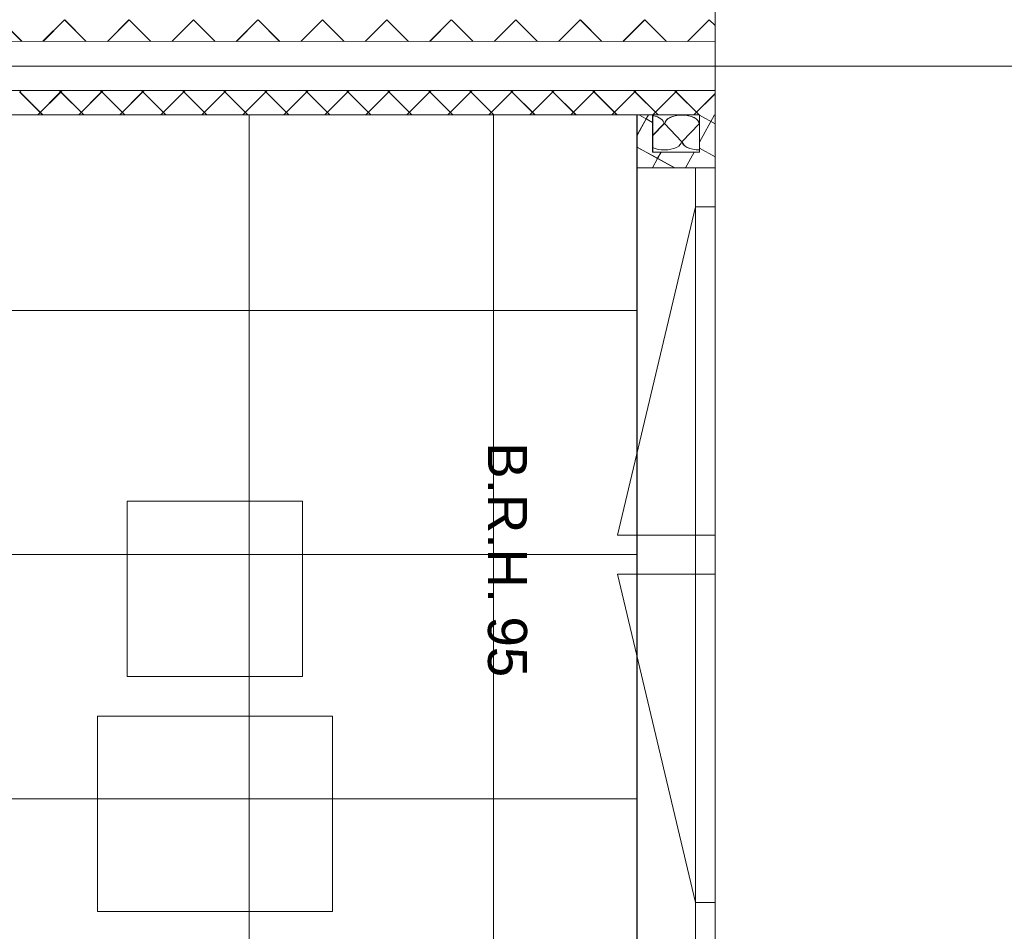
# Model space of a CAD drawing. Extents: x 229 to 926, y 37 to 878.
# Tile 159 of 163: x 638 to 689, y 621 to 668. Entities that reach past the tile are written whole.
import ezdxf
from ezdxf.lldxf.tags import DXFTag

# ---------------------------------------------------------------- set-up
doc = ezdxf.new("R2010")
doc.units = 0
doc.layers.get('0').update_dxf_attribs({"linetype": 'fein_strichliert', "lineweight": 13})
for name, color, linetype, lineweight in [('Ausstattung', 7, 'Continuous', 25), ('Axen', 7, 'Continuous', 25), ('Axen-A03CPAFYA9', 7, 'Continuous', 25), ('Deckenspiegel', 7, 'Continuous', 25), ('Fenster', 7, 'Continuous', 25), ('Fenster-A03CPAFXA9', 7, 'Continuous', 25), ('Fullfläche', 7, 'Continuous', 25), ('Fullfläche-A03CPAG4A9', 7, 'Continuous', 25), ('Maßlinien', 7, 'Continuous', 25), ('Maßlinien-A03CPAG1A9', 7, 'Continuous', 25), ('Wände', 7, 'Continuous', 25), ('Wände-A03CPAG0A9', 7, 'Continuous', 25)]:
    doc.layers.add(name, color=color, linetype=linetype, lineweight=lineweight)
doc.styles.get("Standard").update_dxf_attribs({"font": 'arial.ttf'})
tags = doc.linetypes.add('ALL_S25', pattern=[0.001, 0, -0.001]).pattern_tags.tags
tags[6:7] = [DXFTag(74, 4), DXFTag(75, 0), DXFTag(340, '0'), DXFTag(46, 1.0), DXFTag(50, 0.0), DXFTag(44, 0.0), DXFTag(45, 0.0)]
tags[4:5] = [DXFTag(74, 4), DXFTag(75, 0), DXFTag(340, '0'), DXFTag(46, 1.0), DXFTag(50, 0.0), DXFTag(44, 0.0), DXFTag(45, 0.0)]
tags = doc.linetypes.add('ALL_S25-A03CPAG2A9', pattern=[0.001, 0, -0.001]).pattern_tags.tags
tags[6:7] = [DXFTag(74, 4), DXFTag(75, 0), DXFTag(340, '0'), DXFTag(46, 1.0), DXFTag(50, 0.0), DXFTag(44, 0.0), DXFTag(45, 0.0)]
tags[4:5] = [DXFTag(74, 4), DXFTag(75, 0), DXFTag(340, '0'), DXFTag(46, 1.0), DXFTag(50, 0.0), DXFTag(44, 0.0), DXFTag(45, 0.0)]
tags = doc.linetypes.add('fein_strichliert', pattern=[4, 1, -2, 1]).pattern_tags.tags
tags[8:9] = [DXFTag(74, 4), DXFTag(75, 0), DXFTag(340, '0'), DXFTag(46, 0.0), DXFTag(50, 0.0), DXFTag(44, 0.0), DXFTag(45, 0.0)]
tags[6:7] = [DXFTag(74, 4), DXFTag(75, 0), DXFTag(340, '0'), DXFTag(46, 0.0), DXFTag(50, 0.0), DXFTag(44, 0.0), DXFTag(45, 0.0)]
tags[4:5] = [DXFTag(74, 4), DXFTag(75, 0), DXFTag(340, '0'), DXFTag(46, 0.0), DXFTag(50, 0.0), DXFTag(44, 0.0), DXFTag(45, 0.0)]
tags = doc.linetypes.add('VERDECKT2_S2', pattern=[0.0027, 0.002, -0.0007]).pattern_tags.tags
tags[6:7] = [DXFTag(74, 4), DXFTag(75, 0), DXFTag(340, '0'), DXFTag(46, 1.0), DXFTag(50, 0.0), DXFTag(44, 0.0), DXFTag(45, 0.0)]
tags[4:5] = [DXFTag(74, 4), DXFTag(75, 0), DXFTag(340, '0'), DXFTag(46, 1.0), DXFTag(50, 0.0), DXFTag(44, 0.0), DXFTag(45, 0.0)]
tags = doc.linetypes.add('VERDECKT2_S2-A03CPAG5A9', pattern=[0.0027, 0.002, -0.0007]).pattern_tags.tags
tags[6:7] = [DXFTag(74, 4), DXFTag(75, 0), DXFTag(340, '0'), DXFTag(46, 1.0), DXFTag(50, 0.0), DXFTag(44, 0.0), DXFTag(45, 0.0)]
tags[4:5] = [DXFTag(74, 4), DXFTag(75, 0), DXFTag(340, '0'), DXFTag(46, 1.0), DXFTag(50, 0.0), DXFTag(44, 0.0), DXFTag(45, 0.0)]

# ---------------------------------------------------------------- blocks, each defined once
blk = doc.blocks.new('Referenz-A03CPAFUA9', base_point=(255.728, 66.032))
at = {"layer": 'Ausstattung', "color": 0, "lineweight": -2}
for p, q in [((643.938, 634.11), (643.939, 643.085)), ((643.939, 643.085), (652.914, 643.084)), ((652.914, 643.084), (652.913, 634.109)), ((652.913, 634.109), (643.938, 634.11)), ((642.413, 622.088), (642.414, 632.079)), ((642.414, 632.079), (654.437, 632.077)), ((654.437, 632.077), (654.436, 622.086)), ((654.436, 622.086), (642.413, 622.088))]:
    blk.add_line(p, q, dxfattribs=at)
at = {"layer": 'Axen', "color": 0, "linetype": 'ALL_S25', "lineweight": -2, "ltscale": 0.13}
for p, q in [((674.036, 66.032), (674.036, 801.547)), ((735.547, 665.345), (301.712, 665.345))]:
    blk.add_line(p, q, dxfattribs=at)
at = {"layer": 'Fenster', "color": 0, "lineweight": -2}
for p, q in [((674.036, 660.145), (670.036, 660.145)), ((673.036, 660.145), (673.036, 620.545)), ((673.036, 658.145), (674.036, 658.145)), ((673.036, 641.345), (674.036, 641.345)), ((674.036, 639.345), (673.036, 639.345)), ((673.036, 622.545), (674.036, 622.545))]:
    blk.add_line(p, q, dxfattribs=at)
at = {"layer": 'Fenster', "color": 0, "linetype": 'VERDECKT2_S2', "lineweight": -2, "ltscale": 0.13}
for p, q in [((673.036, 658.145), (669.036, 641.345)), ((669.036, 641.345), (673.036, 641.345)), ((669.036, 639.345), (673.036, 639.345)), ((673.036, 622.545), (669.036, 639.345))]:
    blk.add_line(p, q, dxfattribs=at)
at = {"layer": 'Fullfläche', "color": 0, "lineweight": -2}
for p, q in [((637.434, 667.719), (638.538, 666.614)), ((640.727, 667.719), (639.623, 666.614)), ((640.734, 667.719), (641.838, 666.614)), ((644.027, 667.719), (642.923, 666.614)), ((644.034, 667.719), (645.139, 666.613)), ((647.327, 667.719), (646.223, 666.613)), ((647.334, 667.719), (648.439, 666.613)), ((650.628, 667.719), (649.522, 666.613)), ((650.634, 667.719), (651.74, 666.612)), ((653.928, 667.719), (652.822, 666.612)), ((653.934, 667.719), (655.04, 666.612)), ((657.228, 667.719), (656.121, 666.612)), ((657.234, 667.719), (658.341, 666.612)), ((660.528, 667.719), (659.421, 666.612)), ((660.534, 667.719), (661.641, 666.611)), ((663.828, 667.719), (662.721, 666.611)), ((663.834, 667.719), (664.942, 666.611)), ((667.128, 667.719), (666.02, 666.611)), ((667.134, 667.719), (668.242, 666.611)), ((670.428, 667.719), (669.32, 666.61)), ((670.434, 667.719), (671.543, 666.61)), ((673.728, 667.719), (672.619, 666.61)), ((673.734, 667.719), (674.037, 667.417)), ((638.433, 664.023), (638.501, 664.091)), ((639.607, 662.845), (638.433, 664.021)), ((639.354, 662.845), (640.528, 664.021)), ((640.528, 664.023), (640.46, 664.091)), ((640.533, 664.023), (640.601, 664.091)), ((641.708, 662.845), (640.533, 664.021)), ((641.454, 662.845), (642.628, 664.022)), ((642.628, 664.024), (642.561, 664.092)), ((642.633, 664.024), (642.701, 664.092)), ((643.808, 662.845), (642.633, 664.022)), ((643.553, 662.845), (644.728, 664.022)), ((644.728, 664.024), (644.661, 664.092)), ((644.733, 664.024), (644.8, 664.092)), ((645.909, 662.845), (644.733, 664.022)), ((645.653, 662.845), (646.829, 664.022)), ((646.829, 664.024), (646.761, 664.092)), ((646.833, 664.024), (646.9, 664.092)), ((648.009, 662.845), (646.833, 664.022)), ((647.753, 662.845), (648.929, 664.023)), ((648.929, 664.025), (648.861, 664.092)), ((648.933, 664.025), (649, 664.092)), ((650.109, 662.845), (648.933, 664.023)), ((649.852, 662.845), (651.029, 664.023)), ((651.029, 664.025), (650.961, 664.093)), ((651.033, 664.025), (651.1, 664.093)), ((652.21, 662.845), (651.033, 664.023)), ((651.952, 662.845), (653.129, 664.023)), ((653.129, 664.026), (653.061, 664.093)), ((653.133, 664.026), (653.2, 664.093)), ((654.31, 662.845), (653.133, 664.023)), ((654.052, 662.845), (655.229, 664.024)), ((655.229, 664.026), (655.162, 664.093)), ((655.233, 664.026), (655.3, 664.093)), ((656.411, 662.845), (655.233, 664.024)), ((656.151, 662.845), (657.329, 664.024)), ((657.329, 664.026), (657.262, 664.093)), ((657.333, 664.026), (657.4, 664.093)), ((658.511, 662.845), (657.333, 664.024)), ((658.251, 662.845), (659.429, 664.025)), ((659.429, 664.027), (659.362, 664.094)), ((659.433, 664.027), (659.5, 664.094)), ((660.612, 662.845), (659.433, 664.025)), ((660.35, 662.845), (661.529, 664.025)), ((661.529, 664.027), (661.462, 664.094)), ((661.533, 664.027), (661.6, 664.094)), ((662.712, 662.845), (661.533, 664.025)), ((662.45, 662.845), (663.629, 664.025)), ((663.629, 664.028), (663.562, 664.094)), ((663.633, 664.028), (663.699, 664.094)), ((664.812, 662.845), (663.633, 664.025)), ((664.55, 662.845), (665.729, 664.026)), ((665.729, 664.028), (665.662, 664.094)), ((665.733, 664.028), (665.799, 664.094)), ((666.913, 662.845), (665.733, 664.026)), ((666.649, 662.845), (667.829, 664.026)), ((667.829, 664.028), (667.762, 664.095)), ((667.833, 664.028), (667.899, 664.095)), ((669.013, 662.845), (667.833, 664.026)), ((668.749, 662.845), (669.929, 664.027)), ((669.929, 664.029), (669.863, 664.095)), ((669.933, 664.029), (669.999, 664.095)), ((671.113, 662.845), (669.933, 664.027)), ((670.849, 662.845), (672.029, 664.027)), ((672.029, 664.029), (671.963, 664.095)), ((672.033, 664.029), (672.099, 664.095)), ((673.214, 662.845), (672.033, 664.027)), ((672.948, 662.845), (674.036, 663.935)), ((670.503, 662.64), (670.037, 661.791)), ((670.134, 662.845), (670.503, 662.642)), ((670.617, 662.845), (670.507, 662.644)), ((670.507, 662.642), (670.837, 662.46)), ((674.005, 662.845), (673.237, 661.447)), ((673.237, 662.835), (674.037, 662.395)), ((671.419, 662.395), (670.837, 661.789)), ((672.319, 661.495), (671.455, 662.395)), ((673.219, 662.395), (672.355, 661.495)), ((670.037, 661.205), (671.089, 660.626)), ((671.267, 660.945), (671.093, 660.627)), ((672.961, 660.945), (672.521, 660.145)), ((673.237, 661.141), (674.037, 660.702)), ((671.089, 660.624), (670.827, 660.145)), ((671.093, 660.625), (671.966, 660.145))]:
    blk.add_line(p, q, dxfattribs=at)
for centre, start_param, end_param in [((670.537, 662.395), 3.141593, 4.365358), ((672.337, 662.395), 3.141593, 6.283185), ((671.437, 661.495), 1.570796, 3.141593), ((673.237, 661.495), 0, 1.570796), ((671.437, 661.495), 0.822717, 1.570796)]:
    blk.add_ellipse(centre, major_axis=(-0.882, 0), ratio=0.5, start_param=start_param, end_param=end_param, dxfattribs=at)
at = {"layer": 'Wände', "color": 0, "lineweight": -2}
for p, q in [((674.036, 733.311), (674.036, 665.345)), ((674.037, 666.61), (549.335, 666.625)), ((549.335, 665.345), (674.036, 665.345)), ((674.036, 665.345), (674.036, 615.345)), ((674.036, 664.095), (554.23, 664.081)), ((555.336, 662.845), (673.237, 662.845)), ((670.036, 662.845), (670.036, 467.843)), ((670.837, 660.945), (670.837, 662.845)), ((673.237, 662.845), (673.238, 660.945)), ((673.238, 660.945), (670.837, 660.945))]:
    blk.add_line(p, q, dxfattribs=at)
at = {"layer": 'Maßlinien', "color": 0, "lineweight": -2, "char_height": 2.00002, "attachment_point": 1, "rotation": 270}
for s, insert in [('{\\fArial;B.R.H.}', (664.407, 646.092)), ('{\\fArial;95}', (664.407, 637.179))]:
    blk.add_mtext(s, dxfattribs=dict(at, insert=insert))
blk = doc.blocks.new('Referenz-A03CPAG8A9', base_point=(281.599, 66.032))
at = {"layer": 'Axen-A03CPAFYA9', "color": 0, "linetype": 'ALL_S25-A03CPAG2A9', "lineweight": -2, "ltscale": 0.13}
for p, q in [((674.033, 66.032), (674.033, 801.546)), ((735.547, 665.346), (301.713, 665.346))]:
    blk.add_line(p, q, dxfattribs=at)
at = {"layer": 'Deckenspiegel', "color": 0, "lineweight": -2}
for p, q in [((555.333, 662.846), (670.032, 662.845)), ((650.183, 662.845), (650.183, 467.846)), ((662.682, 662.845), (662.683, 467.846)), ((670.032, 662.845), (670.033, 467.847)), ((670.032, 652.846), (555.333, 652.846)), ((670.032, 640.346), (555.333, 640.346)), ((670.032, 627.846), (555.333, 627.846))]:
    blk.add_line(p, q, dxfattribs=at)
at = {"layer": 'Fenster-A03CPAFXA9', "color": 0, "lineweight": -2}
for p, q in [((674.033, 660.146), (670.033, 660.146)), ((673.033, 660.146), (673.033, 620.546)), ((673.033, 658.146), (674.033, 658.146)), ((673.033, 641.346), (674.033, 641.346)), ((674.033, 639.346), (673.033, 639.346)), ((673.033, 622.546), (674.033, 622.546))]:
    blk.add_line(p, q, dxfattribs=at)
at = {"layer": 'Fenster-A03CPAFXA9', "color": 0, "linetype": 'VERDECKT2_S2-A03CPAG5A9', "lineweight": -2, "ltscale": 0.13}
for p, q in [((673.033, 658.146), (669.033, 641.346)), ((669.033, 641.346), (673.033, 641.346)), ((669.033, 639.346), (673.033, 639.346)), ((673.033, 622.546), (669.033, 639.346))]:
    blk.add_line(p, q, dxfattribs=at)
at = {"layer": 'Fullfläche-A03CPAG4A9', "color": 0, "lineweight": -2}
for p, q in [((637.431, 667.72), (638.535, 666.615)), ((640.724, 667.72), (639.62, 666.615)), ((640.731, 667.72), (641.835, 666.614)), ((644.024, 667.72), (642.92, 666.614)), ((644.031, 667.72), (645.136, 666.614)), ((647.324, 667.72), (646.22, 666.614)), ((647.331, 667.72), (648.436, 666.614)), ((650.624, 667.72), (649.519, 666.614)), ((650.631, 667.72), (651.737, 666.613)), ((653.924, 667.72), (652.819, 666.613)), ((653.931, 667.72), (655.037, 666.613)), ((657.224, 667.72), (656.118, 666.613)), ((657.231, 667.72), (658.337, 666.612)), ((660.524, 667.72), (659.418, 666.612)), ((660.531, 667.72), (661.638, 666.612)), ((663.824, 667.72), (662.717, 666.612)), ((663.831, 667.72), (664.938, 666.612)), ((667.124, 667.72), (666.017, 666.612)), ((667.131, 667.72), (668.239, 666.611)), ((670.424, 667.72), (669.316, 666.611)), ((670.431, 667.72), (671.539, 666.611)), ((673.724, 667.72), (672.616, 666.611)), ((673.731, 667.72), (674.033, 667.418)), ((638.43, 664.024), (638.498, 664.092)), ((639.604, 662.846), (638.43, 664.022)), ((639.351, 662.846), (640.525, 664.022)), ((640.525, 664.024), (640.457, 664.092)), ((640.53, 664.024), (640.598, 664.092)), ((641.705, 662.846), (640.53, 664.022)), ((641.451, 662.846), (642.625, 664.022)), ((642.625, 664.024), (642.557, 664.092)), ((642.63, 664.024), (642.698, 664.092)), ((643.805, 662.846), (642.63, 664.022)), ((643.55, 662.846), (644.725, 664.023)), ((644.725, 664.025), (644.658, 664.093)), ((644.73, 664.025), (644.797, 664.093)), ((645.906, 662.846), (644.73, 664.023)), ((645.65, 662.846), (646.825, 664.023)), ((646.825, 664.025), (646.758, 664.093)), ((646.83, 664.025), (646.897, 664.093)), ((648.006, 662.846), (646.83, 664.023)), ((647.75, 662.846), (648.925, 664.024)), ((648.925, 664.026), (648.858, 664.093)), ((648.93, 664.026), (648.997, 664.093)), ((650.106, 662.846), (648.93, 664.024)), ((649.849, 662.846), (651.025, 664.024)), ((651.025, 664.026), (650.958, 664.093)), ((651.03, 664.026), (651.097, 664.093)), ((652.207, 662.846), (651.03, 664.024)), ((651.949, 662.846), (653.125, 664.024)), ((653.125, 664.026), (653.058, 664.094)), ((653.13, 664.026), (653.197, 664.094)), ((654.307, 662.846), (653.13, 664.024)), ((654.048, 662.846), (655.225, 664.025)), ((655.225, 664.027), (655.158, 664.094)), ((655.23, 664.027), (655.297, 664.094)), ((656.407, 662.846), (655.23, 664.025)), ((656.148, 662.846), (657.325, 664.025)), ((657.325, 664.027), (657.259, 664.094)), ((657.33, 664.027), (657.396, 664.094)), ((658.508, 662.846), (657.33, 664.025)), ((658.248, 662.846), (659.425, 664.025)), ((659.425, 664.028), (659.359, 664.094)), ((659.43, 664.028), (659.496, 664.094)), ((660.608, 662.846), (659.43, 664.025)), ((660.347, 662.846), (661.525, 664.026)), ((661.525, 664.028), (661.459, 664.095)), ((661.53, 664.028), (661.596, 664.095)), ((662.709, 662.846), (661.53, 664.026)), ((662.447, 662.846), (663.625, 664.026)), ((663.625, 664.028), (663.559, 664.095)), ((663.63, 664.028), (663.696, 664.095)), ((664.809, 662.846), (663.63, 664.026)), ((664.546, 662.846), (665.725, 664.027)), ((665.725, 664.029), (665.659, 664.095)), ((665.73, 664.029), (665.796, 664.095)), ((666.909, 662.846), (665.73, 664.027)), ((666.646, 662.846), (667.825, 664.027)), ((667.825, 664.029), (667.759, 664.095)), ((667.829, 664.029), (667.896, 664.095)), ((669.01, 662.846), (667.829, 664.027)), ((668.746, 662.846), (669.925, 664.027)), ((669.925, 664.03), (669.859, 664.096)), ((669.93, 664.03), (669.996, 664.096)), ((671.11, 662.846), (669.93, 664.027)), ((670.845, 662.846), (672.025, 664.028)), ((672.025, 664.03), (671.959, 664.096)), ((672.029, 664.03), (672.095, 664.096)), ((673.21, 662.846), (672.029, 664.028)), ((672.945, 662.846), (674.033, 663.936)), ((670.5, 662.641), (670.033, 661.792)), ((670.13, 662.846), (670.499, 662.643)), ((670.614, 662.846), (670.503, 662.644)), ((670.504, 662.642), (670.834, 662.461)), ((674.002, 662.846), (673.234, 661.447)), ((673.234, 662.836), (674.034, 662.396)), ((671.416, 662.396), (670.834, 661.79)), ((672.316, 661.496), (671.452, 662.396)), ((673.216, 662.396), (672.352, 661.496)), ((670.034, 661.205), (671.085, 660.627)), ((671.264, 660.946), (671.089, 660.628)), ((672.957, 660.946), (672.518, 660.146)), ((673.234, 661.142), (674.033, 660.702)), ((671.086, 660.625), (670.823, 660.146)), ((671.09, 660.626), (671.962, 660.146))]:
    blk.add_line(p, q, dxfattribs=at)
for centre, start_param, end_param in [((670.534, 662.396), 3.141593, 4.365358), ((672.334, 662.396), 3.141593, 6.283185), ((671.434, 661.496), 1.570796, 3.141593), ((673.234, 661.496), 0, 1.570796), ((671.434, 661.496), 0.822717, 1.570796)]:
    blk.add_ellipse(centre, major_axis=(-0.882, 0), ratio=0.5, start_param=start_param, end_param=end_param, dxfattribs=at)
at = {"layer": 'Wände-A03CPAG0A9', "color": 0, "lineweight": -2}
for p, q in [((674.033, 733.311), (674.033, 665.346)), ((674.033, 666.611), (549.333, 666.626)), ((549.333, 665.346), (674.033, 665.346)), ((674.033, 665.346), (674.033, 615.346)), ((674.033, 664.096), (554.228, 664.082)), ((555.334, 662.846), (673.234, 662.846)), ((670.033, 662.846), (670.033, 467.847)), ((670.834, 660.946), (670.834, 662.846)), ((673.234, 662.846), (673.234, 660.946)), ((673.234, 660.946), (670.834, 660.946))]:
    blk.add_line(p, q, dxfattribs=at)
at = {"layer": 'Maßlinien-A03CPAG1A9', "color": 0, "lineweight": -2, "char_height": 2, "attachment_point": 1, "rotation": 270}
for s, insert in [('{\\fArial;B.R.H.}', (664.404, 646.093)), ('{\\fArial;95}', (664.404, 637.181))]:
    blk.add_mtext(s, dxfattribs=dict(at, insert=insert))

msp = doc.modelspace()

# ---------------------------------------------------------------- block references
at = {"color": 251, "lineweight": 13, "ltscale": 0.13, "true_color": 0x606060}
for name, p in [('Referenz-A03CPAFUA9', (255.728, 66.032)), ('Referenz-A03CPAG8A9', (281.599, 66.032))]:
    msp.add_blockref(name, p, dxfattribs=at)

doc.saveas('drawing.dxf')
